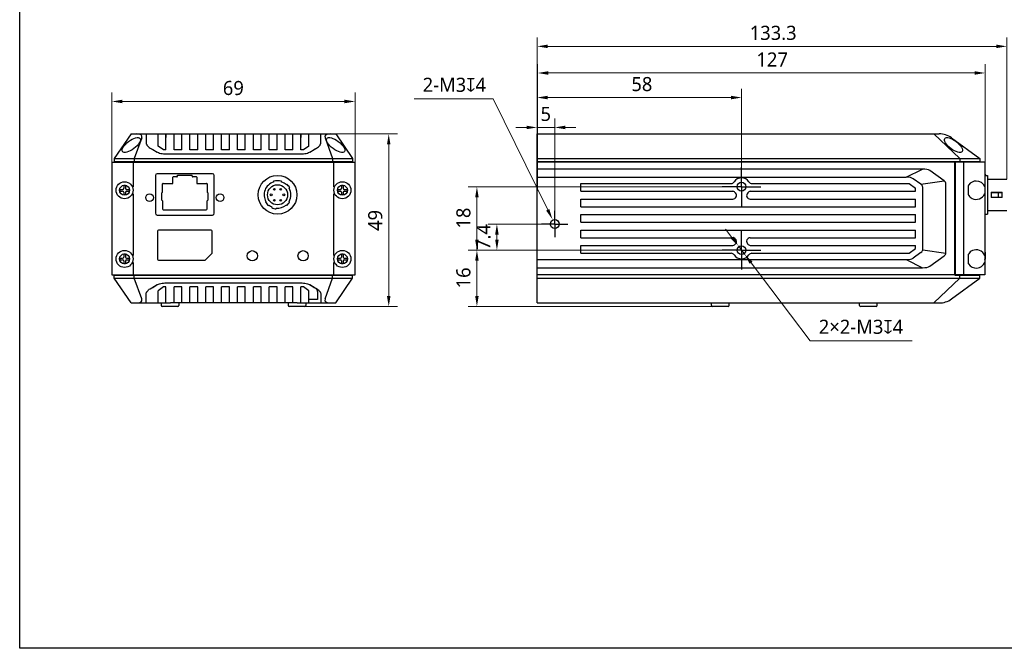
# Model space of a CAD drawing. Header units: millimetres. Extents: x 0 to 420, y 0 to 297.
# Tile 1 of 3: x 0 to 279, y 0 to 178. Entities that reach past the tile are written whole.
import ezdxf

# ---------------------------------------------------------------- set-up
doc = ezdxf.new("R2010")
doc.units = ezdxf.units.MM
doc.header["$LTSCALE"] = 23.1
doc.header["$PDMODE"] = 3
doc.header["$PDSIZE"] = 8
doc.linetypes.add('CENTER', pattern=[0.6, 0.375, -0.075, 0.075, -0.075])
doc.layers.get('0').update_dxf_attribs({"linetype": 'CONTINUOUS'})
doc.layers.get('Defpoints').update_dxf_attribs({"linetype": 'CONTINUOUS'})
for name, color, linetype in [('00_COMPONENTS', 7, 'CONTINUOUS'), ('03_ALL_AXES', 7, 'CONTINUOUS'), ('51__DRAFT_DIMS', 7, 'CONTINUOUS')]:
    doc.layers.add(name, color=color, linetype=linetype)
doc.styles.add('尺寸值样式', font='Roboto-Regular.ttf', dxfattribs={"height": 4})
doc.dimstyles.new('1直线标注', dxfattribs={"dimtxt": 4, "dimasz": 3, "dimexe": 2.5, "dimexo": 0, "dimgap": 0.5, "dimtad": 1, "dimdec": 1, "dimdsep": 46, "dimtxsty": '尺寸值样式', "dimcen": 0, "dimclrd": 8, "dimclre": 8, "dimclrt": 7, "dimadec": 0, "dimazin": 0, "dimtp": 0.001, "dimtm": 0.001, "dimtfac": 1, "dimtdec": 1, "dimtmove": 0, "dimatfit": 0, "dimldrblk": '_FILLED', "dimfxl": 1, "dimtolj": 1, "dimlwd": 15, "dimlwe": 15, "dimarcsym": 0})
doc.dimstyles.new('2大圆直径标注', dxfattribs={"dimtxt": 4, "dimasz": 3, "dimexe": 2.5, "dimexo": 0, "dimtad": 1, "dimtoh": 1, "dimdec": 3, "dimlfac": 1.25, "dimdsep": 46, "dimtxsty": '尺寸值样式', "dimcen": 0, "dimclrd": 8, "dimclre": 8, "dimclrt": 7, "dimadec": 0, "dimazin": 0, "dimtp": 0.001, "dimtm": 0.001, "dimtfac": 1, "dimtdec": 3, "dimtmove": 0, "dimatfit": 2, "dimldrblk": '_FILLED', "dimfxl": 1, "dimtolj": 1, "dimlwd": 15, "dimlwe": 15, "dimarcsym": 0})

# ---------------------------------------------------------------- blocks, each defined once
blk = doc.blocks.new('*D2')
at = {"layer": '51__DRAFT_DIMS', "color": 8, "lineweight": 15}
for p, q in [((146.8, 133.7), (146.8, 173.33)), ((280.1, 133.13), (280.1, 173.33)), ((149.8, 170.83), (277.1, 170.83))]:
    blk.add_line(p, q, dxfattribs=at)
at = {"layer": '51__DRAFT_DIMS', "color": 8}
for points in [[(149.8, 171.33), (149.8, 170.33), (146.8, 170.83)], [(277.1, 170.33), (277.1, 171.33), (280.1, 170.83)]]:
    blk.add_solid(points, dxfattribs=at)
at = {"layer": 'Defpoints', "color": 0}
for p in [(280.1, 170.83), (146.8, 133.7), (280.1, 133.13)]:
    blk.add_point(p, dxfattribs=at)
at = {"layer": '51__DRAFT_DIMS', "color": 7, "insert": (213.77, 176.67), "char_height": 4, "attachment_point": 2, "line_spacing_factor": 0.9, "style": '尺寸值样式'}
blk.add_mtext('\\A1;133.3', dxfattribs=at)
blk = doc.blocks.new('_FILLED')
at = {"color": 0, "linetype": 'ByBlock'}
blk.add_solid([(0, 0), (-1, 0.167), (-1, -0.167)], dxfattribs=at)
blk = doc.blocks.new('*D3')
at = {"layer": '51__DRAFT_DIMS', "color": 8, "lineweight": 15}
for p, q in [((88.2, 146), (107.2, 146)), ((104.7, 143), (104.7, 100)), ((78.65, 97), (107.2, 97))]:
    blk.add_line(p, q, dxfattribs=at)
at = {"layer": '51__DRAFT_DIMS', "color": 8}
for points in [[(105.2, 143), (104.2, 143), (104.7, 146)], [(104.2, 100), (105.2, 100), (104.7, 97)]]:
    blk.add_solid(points, dxfattribs=at)
at = {"layer": 'Defpoints', "color": 0}
for p in [(88.2, 146), (78.65, 97), (104.7, 97)]:
    blk.add_point(p, dxfattribs=at)
at = {"layer": '51__DRAFT_DIMS', "color": 7, "insert": (98.86, 121.43), "char_height": 4, "attachment_point": 2, "rotation": 90, "line_spacing_factor": 0.9, "style": '尺寸值样式'}
blk.add_mtext('\\A1;49', dxfattribs=at)
blk = doc.blocks.new('*D4')
at = {"layer": '51__DRAFT_DIMS', "color": 8, "lineweight": 15}
for p, q in [((26.15, 138), (26.15, 157.69)), ((95.15, 138), (95.15, 157.69)), ((29.15, 155.19), (92.15, 155.19))]:
    blk.add_line(p, q, dxfattribs=at)
at = {"layer": '51__DRAFT_DIMS', "color": 8}
for points in [[(29.15, 155.69), (29.15, 154.69), (26.15, 155.19)], [(92.15, 154.69), (92.15, 155.69), (95.15, 155.19)]]:
    blk.add_solid(points, dxfattribs=at)
at = {"layer": 'Defpoints', "color": 0}
for p in [(95.15, 155.19), (26.15, 138), (95.15, 138)]:
    blk.add_point(p, dxfattribs=at)
at = {"layer": '51__DRAFT_DIMS', "color": 7, "insert": (60.61, 161.02), "char_height": 4, "attachment_point": 2, "line_spacing_factor": 0.9, "style": '尺寸值样式'}
blk.add_mtext('\\A1;69', dxfattribs=at)
blk = doc.blocks.new('*D5')
at = {"layer": '51__DRAFT_DIMS', "color": 8, "lineweight": 15}
for p, q in [((200.56, 131), (127.22, 131)), ((129.72, 128), (129.72, 116)), ((198.9, 113), (127.22, 113))]:
    blk.add_line(p, q, dxfattribs=at)
at = {"layer": '51__DRAFT_DIMS', "color": 8}
for points in [[(130.22, 128), (129.22, 128), (129.72, 131)], [(129.22, 116), (130.22, 116), (129.72, 113)]]:
    blk.add_solid(points, dxfattribs=at)
at = {"layer": 'Defpoints', "color": 0}
for p in [(200.56, 131), (129.72, 113), (198.9, 113)]:
    blk.add_point(p, dxfattribs=at)
at = {"layer": '51__DRAFT_DIMS', "color": 7, "insert": (123.88, 122.1), "char_height": 4, "attachment_point": 2, "rotation": 90, "line_spacing_factor": 0.9, "style": '尺寸值样式'}
blk.add_mtext('\\A1;18', dxfattribs=at)
blk = doc.blocks.new('*D6')
at = {"layer": '51__DRAFT_DIMS', "color": 8, "lineweight": 15}
for p, q in [((149.7, 120.4), (132.89, 120.4)), ((135.39, 117.4), (135.39, 116)), ((200.77, 113), (132.89, 113))]:
    blk.add_line(p, q, dxfattribs=at)
at = {"layer": '51__DRAFT_DIMS', "color": 8}
for points in [[(135.89, 117.4), (134.89, 117.4), (135.39, 120.4)], [(134.89, 116), (135.89, 116), (135.39, 113)]]:
    blk.add_solid(points, dxfattribs=at)
at = {"layer": 'Defpoints', "color": 0}
for p in [(149.7, 120.4), (135.39, 113), (200.77, 113)]:
    blk.add_point(p, dxfattribs=at)
at = {"layer": '51__DRAFT_DIMS', "color": 7, "insert": (129.56, 116.72), "char_height": 4, "attachment_point": 2, "rotation": 90, "line_spacing_factor": 0.9, "style": '尺寸值样式'}
blk.add_mtext('\\A1;7.4', dxfattribs=at)
blk = doc.blocks.new('*D7')
at = {"layer": '51__DRAFT_DIMS', "color": 8, "lineweight": 15}
for p, q in [((201.65, 113), (127.22, 113)), ((129.72, 110), (129.72, 100)), ((196.6, 97), (127.22, 97))]:
    blk.add_line(p, q, dxfattribs=at)
at = {"layer": '51__DRAFT_DIMS', "color": 8}
for points in [[(130.22, 110), (129.22, 110), (129.72, 113)], [(129.22, 100), (130.22, 100), (129.72, 97)]]:
    blk.add_solid(points, dxfattribs=at)
at = {"layer": 'Defpoints', "color": 0}
for p in [(201.65, 113), (129.72, 97), (196.6, 97)]:
    blk.add_point(p, dxfattribs=at)
at = {"layer": '51__DRAFT_DIMS', "color": 7, "insert": (123.88, 105.12), "char_height": 4, "attachment_point": 2, "rotation": 90, "line_spacing_factor": 0.9, "style": '尺寸值样式'}
blk.add_mtext('\\A1;16', dxfattribs=at)
blk = doc.blocks.new('*D8')
at = {"layer": '51__DRAFT_DIMS', "color": 8, "lineweight": 15}
for p, q in [((146.8, 133.7), (146.8, 158.8)), ((204.8, 135.28), (204.8, 158.8)), ((149.8, 156.3), (201.8, 156.3))]:
    blk.add_line(p, q, dxfattribs=at)
at = {"layer": '51__DRAFT_DIMS', "color": 8}
for points in [[(149.8, 156.8), (149.8, 155.8), (146.8, 156.3)], [(201.8, 155.8), (201.8, 156.8), (204.8, 156.3)]]:
    blk.add_solid(points, dxfattribs=at)
at = {"layer": 'Defpoints', "color": 0}
for p in [(204.8, 156.3), (204.8, 135.28), (146.8, 133.7)]:
    blk.add_point(p, dxfattribs=at)
at = {"layer": '51__DRAFT_DIMS', "color": 7, "insert": (176.52, 162.13), "char_height": 4, "attachment_point": 2, "line_spacing_factor": 0.9, "style": '尺寸值样式'}
blk.add_mtext('\\A1;58', dxfattribs=at)
blk = doc.blocks.new('*D15')
at = {"layer": '51__DRAFT_DIMS', "color": 8, "lineweight": 15}
for p, q in [((202.09, 116.59), (200.28, 118.98)), ((203.9, 114.2), (205.7, 111.8)), ((207.51, 109.41), (224.24, 87.29)), ((253.21, 87.29), (224.24, 87.29))]:
    blk.add_line(p, q, dxfattribs=at)
at = {"layer": '51__DRAFT_DIMS', "color": 8}
for points in [[(201.69, 116.29), (202.49, 116.89), (203.9, 114.2)], [(207.91, 109.71), (207.11, 109.11), (205.7, 111.8)]]:
    blk.add_solid(points, dxfattribs=at)
at = {"layer": 'Defpoints', "color": 0}
for p in [(203.9, 114.2), (205.7, 111.8)]:
    blk.add_point(p, dxfattribs=at)
at = {"layer": '51__DRAFT_DIMS', "color": 7, "insert": (226.72, 93.25), "char_height": 4, "attachment_point": 1, "line_spacing_factor": 0.9, "style": '尺寸值样式'}
blk.add_mtext('\\A1;2×2-M3{\\fGDT|b1|i0|c0|p2;\\C256;x}4', dxfattribs=at)
blk = doc.blocks.new('*D16')
at = {"layer": '51__DRAFT_DIMS', "color": 8, "lineweight": 15}
for p, q in [((146.8, 133.7), (146.8, 150.32)), ((151.8, 123.32), (151.8, 150.32)), ((143.8, 147.82), (140.8, 147.82)), ((151.8, 147.82), (146.8, 147.82)), ((154.8, 147.82), (157.8, 147.82))]:
    blk.add_line(p, q, dxfattribs=at)
at = {"layer": '51__DRAFT_DIMS', "color": 8}
for points in [[(143.8, 147.32), (143.8, 148.32), (146.8, 147.82)], [(154.8, 148.32), (154.8, 147.32), (151.8, 147.82)]]:
    blk.add_solid(points, dxfattribs=at)
at = {"layer": 'Defpoints', "color": 0}
for p in [(146.8, 147.82), (146.8, 133.7), (151.8, 123.32)]:
    blk.add_point(p, dxfattribs=at)
at = {"layer": '51__DRAFT_DIMS', "color": 7, "insert": (149.26, 153.66), "char_height": 4, "attachment_point": 2, "line_spacing_factor": 0.9, "style": '尺寸值样式'}
blk.add_mtext('\\A1;5', dxfattribs=at)
blk = doc.blocks.new('*D23')
at = {"layer": '51__DRAFT_DIMS', "color": 8, "lineweight": 15}
for p in [(111.96, 155.97), (149.81, 124.44)]:
    blk.add_line(p, (134.31, 155.97), dxfattribs=at)
at = {"layer": '51__DRAFT_DIMS', "color": 8}
blk.add_solid([(149.37, 124.22), (150.26, 124.66), (151.14, 121.75)], dxfattribs=at)
at = {"layer": 'Defpoints', "color": 0}
for p in [(151.14, 121.75), (152.46, 119.06)]:
    blk.add_point(p, dxfattribs=at)
at = {"layer": '51__DRAFT_DIMS', "color": 7, "insert": (132.29, 161.93), "char_height": 4, "attachment_point": 3, "line_spacing_factor": 0.9, "style": '尺寸值样式'}
blk.add_mtext('\\A1;2-M3{\\fGDT|b1|i0|c0|p2;\\C256;x}4', dxfattribs=at)
blk = doc.blocks.new('*D27')
at = {"layer": '51__DRAFT_DIMS', "color": 8, "lineweight": 15}
for p, q in [((146.94, 129.8), (146.94, 165.77)), ((273.92, 133.64), (273.92, 165.77)), ((149.94, 163.27), (270.92, 163.27))]:
    blk.add_line(p, q, dxfattribs=at)
at = {"layer": '51__DRAFT_DIMS', "color": 8}
for points in [[(149.94, 163.77), (149.94, 162.77), (146.94, 163.27)], [(270.92, 162.77), (270.92, 163.77), (273.92, 163.27)]]:
    blk.add_solid(points, dxfattribs=at)
at = {"layer": 'Defpoints', "color": 0}
for p in [(273.92, 163.27), (273.92, 133.64), (146.94, 129.8)]:
    blk.add_point(p, dxfattribs=at)
at = {"layer": '51__DRAFT_DIMS', "color": 7, "insert": (213.49, 169.11), "char_height": 4, "attachment_point": 2, "line_spacing_factor": 0.9, "style": '尺寸值样式'}
blk.add_mtext('\\A1;127', dxfattribs=at)

msp = doc.modelspace()

# ---------------------------------------------------------------- linework, layer by layer
at = {"color": 7}
for p, q in [((0, 0), (0, 297)), ((420, 0), (0, 0))]:
    msp.add_line(p, q, dxfattribs=at)
at = {"layer": '00_COMPONENTS'}
for p, q in [((31.65273, 146.00118), (26.84023, 139.00118)), ((31.65273, 146.00118), (89.65273, 146.00118)), ((35.85273, 146.00118), (35.85273, 143.62236)), ((39.30273, 142.51013), (39.30273, 146.00118)), ((41.50273, 141.41922), (41.50273, 146.00118)), ((41.50958, 146.00118), (41.50958, 145.00118)), ((43.80273, 141.41922), (43.80273, 146.00118)), ((46.00273, 141.41922), (46.00273, 146.00118)), ((48.30273, 141.41922), (48.30273, 146.00118)), ((50.50273, 141.41922), (50.50273, 146.00118)), ((52.80273, 141.41922), (52.80273, 146.00118)), ((55.00273, 141.41922), (55.00273, 146.00118)), ((57.30273, 141.41922), (57.30273, 146.00118)), ((59.50273, 141.41922), (59.50273, 146.00118)), ((61.80273, 141.41922), (61.80273, 146.00118)), ((64.00273, 141.41922), (64.00273, 146.00118)), ((66.30273, 141.41922), (66.30273, 146.00118)), ((68.50273, 141.41922), (68.50273, 146.00118)), ((70.80273, 141.41922), (70.80273, 146.00118)), ((73.00273, 141.41922), (73.00273, 146.00118)), ((75.30273, 141.41922), (75.30273, 146.00118)), ((77.50273, 141.41922), (77.50273, 146.00118)), ((79.79588, 146.00118), (79.79588, 145.00118)), ((79.80273, 141.41922), (79.80273, 146.00118)), ((82.00273, 142.51013), (82.00273, 146.00118)), ((85.45273, 143.62236), (85.45273, 146.00118)), ((89.65273, 146.00118), (94.46523, 139.00118)), ((146.80002, 98.00118), (146.80002, 146.00118)), ((146.80002, 146.00118), (260.84892, 146.00118)), ((259.40002, 146.00118), (266.75002, 139.00118)), ((34.63673, 144.85359), (32.51523, 139.00118)), ((40.80273, 141.41922), (39.30273, 142.51013)), ((82.00273, 142.51013), (80.50273, 141.41922)), ((86.66873, 144.85359), (88.79023, 139.00118)), ((264.37795, 144.85359), (272.42502, 139.00118)), ((29.22773, 140.88324), (29.22773, 141.03118)), ((37.0243, 141.95875), (37.73141, 141.56592)), ((37.0243, 141.95875), (38.68116, 140.98424)), ((37.73141, 141.56592), (39.03256, 140.80062)), ((38.68116, 140.98424), (38.84317, 140.89424)), ((41.50273, 141.41922), (40.80273, 141.41922)), ((41.50958, 140.29515), (79.79588, 140.29515)), ((46.00273, 141.41922), (43.80273, 141.41922)), ((50.50273, 141.41922), (48.30273, 141.41922)), ((55.00273, 141.41922), (52.80273, 141.41922)), ((59.50273, 141.41922), (57.30273, 141.41922)), ((64.00273, 141.41922), (61.80273, 141.41922)), ((68.50273, 141.41922), (66.30273, 141.41922)), ((73.00273, 141.41922), (70.80273, 141.41922)), ((77.50273, 141.41922), (75.30273, 141.41922)), ((80.50273, 141.41922), (79.80273, 141.41922)), ((82.2729, 140.80062), (83.57405, 141.56592)), ((82.6243, 140.98424), (82.46229, 140.89424)), ((82.6243, 140.98424), (84.28116, 141.95875)), ((84.28116, 141.95875), (83.57405, 141.56592)), ((267.35502, 140.88328), (267.35502, 141.03118)), ((26.15273, 138.00118), (26.15273, 106.00118)), ((26.15273, 138.00118), (95.15273, 138.00118)), ((26.84023, 139.00118), (26.84023, 138.10118)), ((26.84023, 139.00118), (94.46523, 139.00118)), ((94.46523, 138.10118), (26.84023, 138.10118)), ((27.84023, 138.10118), (27.84023, 138.00118)), ((28.45273, 138.00118), (28.45273, 138.10118)), ((28.95273, 138.10118), (28.95273, 138.00118)), ((29.09918, 138.10118), (29.09918, 138.00118)), ((32.15273, 138.00118), (32.15273, 131.00118)), ((32.51523, 139.00118), (32.51523, 138.10118)), ((32.63655, 138.00118), (32.63655, 138.10118)), ((33.34366, 138.00118), (33.34366, 138.10118)), ((87.9618, 138.00118), (87.9618, 138.10118)), ((88.66891, 138.00118), (88.66891, 138.10118)), ((88.79023, 139.00118), (88.79023, 138.10118)), ((89.15273, 131.00118), (89.15273, 138.00118)), ((92.20628, 138.00118), (92.20628, 138.10118)), ((92.35273, 138.00118), (92.35273, 138.10118)), ((92.85273, 138.00118), (92.85273, 138.10118)), ((93.46523, 138.10118), (93.46523, 138.00118)), ((94.46523, 139.00118), (94.46523, 138.10118)), ((95.15273, 106.00118), (95.15273, 138.00118)), ((146.80002, 139.00118), (272.42502, 139.00118)), ((272.42502, 138.10118), (146.80002, 138.10118)), ((265.30002, 138.00118), (146.80002, 138.00118)), ((148.80002, 138.00118), (148.80002, 138.10118)), ((149.30002, 138.00118), (149.30002, 138.10118)), ((264.98002, 138.10118), (264.98002, 138.00118)), ((265.30002, 105.90118), (265.30002, 138.00118)), ((265.40002, 137.00118), (265.30002, 137.00118)), ((273.80002, 138.00118), (265.40002, 138.00118)), ((265.40002, 138.00118), (265.40002, 106.00118)), ((265.48002, 138.00118), (265.48002, 138.10118)), ((266.75002, 139.00118), (266.75002, 138.10118)), ((267.2412, 138.10118), (267.2412, 138.00118)), ((267.59476, 138.10118), (267.59476, 138.00118)), ((267.80002, 138.00118), (267.80002, 106.00118)), ((271.13213, 138.00118), (271.13213, 138.10118)), ((271.42502, 138.00118), (271.42502, 138.10118)), ((272.42502, 139.00118), (272.42502, 138.10118)), ((273.80002, 138.00118), (273.80002, 106.00118)), ((38.51273, 134.20118), (38.51273, 123.45118)), ((54.69273, 134.70118), (39.01273, 134.70118)), ((44.75273, 133.97618), (44.75273, 134.25118)), ((44.75273, 134.25118), (48.95273, 134.25118)), ((48.95273, 133.97618), (48.95273, 134.25118)), ((55.19273, 123.45118), (55.19273, 134.20118)), ((256.16525, 136.00118), (146.80002, 136.00118)), ((251.47727, 133.70118), (256.16525, 136.00118)), ((262.28882, 132.62744), (258.19274, 135.56218)), ((265.30002, 136.50118), (265.40002, 136.50118)), ((265.40002, 136.00118), (265.30002, 136.00118)), ((265.40002, 135.50118), (265.30002, 135.50118)), ((274.08373, 134.20118), (274.60002, 134.20118)), ((274.60002, 134.20111), (274.60002, 123.20124)), ((29.50273, 131.35118), (29.50273, 130.55118)), ((30.00273, 131.35118), (29.50273, 131.35118)), ((30.00273, 131.35118), (30.00273, 130.55118)), ((40.55273, 129.42618), (40.55273, 131.78118)), ((40.70273, 131.93118), (43.25273, 131.93118)), ((43.25273, 131.93118), (43.40273, 131.93118)), ((43.40273, 132.08118), (43.40273, 133.68153)), ((43.40273, 131.93118), (43.40273, 132.08118)), ((44.55273, 133.77618), (43.57273, 133.77618)), ((50.13273, 133.77618), (49.15273, 133.77618)), ((50.30273, 133.65118), (50.30273, 132.08118)), ((50.31813, 133.65118), (50.30273, 133.65118)), ((50.30273, 132.08118), (50.30273, 131.93118)), ((50.30273, 131.93118), (50.45273, 131.93118)), ((50.45273, 131.93118), (53.00273, 131.93118)), ((53.15273, 131.78118), (53.15273, 129.42618)), ((72.00273, 132.5323), (72.00273, 132.32299)), ((74.30273, 132.32299), (74.30273, 132.5323)), ((75.60298, 131.6057), (75.75837, 131.73608)), ((91.80273, 131.35118), (91.30273, 131.35118)), ((91.30273, 131.35118), (91.30273, 130.55118)), ((91.80273, 131.35118), (91.80273, 130.55118)), ((146.80002, 133.70118), (251.47727, 133.70118)), ((159.20002, 129.70118), (159.20002, 131.90118)), ((159.20002, 131.90118), (201.86064, 131.90118)), ((207.73941, 131.90118), (252.31378, 131.90118)), ((252.31378, 131.90118), (254.20002, 130.54973)), ((255.68882, 131.69736), (253.50477, 133.26218)), ((255.68882, 131.69736), (262.28882, 132.62744)), ((262.80002, 112.18466), (262.80002, 131.81769)), ((269.18002, 128.64781), (269.18002, 131.35454)), ((274.60002, 133.12618), (280.10002, 133.12618)), ((28.40273, 130.25118), (28.40273, 129.75118)), ((28.40273, 130.25118), (29.20273, 130.25118)), ((28.40273, 129.75118), (29.20273, 129.75118)), ((29.50273, 129.45118), (29.50273, 128.65118)), ((30.00273, 128.65118), (29.50273, 128.65118)), ((30.00273, 129.45118), (30.00273, 128.65118)), ((30.30273, 130.25118), (31.10273, 130.25118)), ((30.30273, 129.75118), (31.10273, 129.75118)), ((31.10273, 130.25118), (31.10273, 129.75118)), ((32.15273, 129.00118), (32.15273, 111.50118)), ((40.35273, 127.22618), (40.35273, 129.22618)), ((53.35273, 129.22618), (53.35273, 127.22618)), ((76.59399, 130.74022), (76.43861, 130.60984)), ((89.15273, 111.50118), (89.15273, 129.00118)), ((90.20273, 130.25118), (91.00273, 130.25118)), ((90.20273, 130.25118), (90.20273, 129.75118)), ((90.20273, 129.75118), (91.00273, 129.75118)), ((91.30273, 129.45118), (91.30273, 128.65118)), ((91.80273, 128.65118), (91.30273, 128.65118)), ((91.80273, 129.45118), (91.80273, 128.65118)), ((92.10273, 130.25118), (92.90273, 130.25118)), ((92.10273, 129.75118), (92.90273, 129.75118)), ((92.90273, 130.25118), (92.90273, 129.75118)), ((159.20002, 129.70118), (202.16184, 129.70118)), ((207.4382, 129.70118), (254.20002, 129.70118)), ((254.20002, 129.70118), (254.20002, 130.54973)), ((256.20002, 113.11474), (256.20002, 130.88761)), ((275.60002, 129.45118), (278.70002, 129.45118)), ((275.60002, 129.45118), (275.60002, 127.95118)), ((275.60002, 129.35118), (278.70002, 129.35118)), ((278.70002, 127.95118), (278.70002, 129.45118)), ((40.55273, 127.02618), (40.55273, 124.67618)), ((53.15273, 124.67618), (53.15273, 127.02618)), ((69.71147, 126.66213), (69.86685, 126.79251)), ((70.70247, 125.79665), (70.54709, 125.66627)), ((75.75837, 125.66627), (75.60298, 125.79665)), ((76.43861, 126.79251), (76.59399, 126.66213)), ((159.20002, 125.30118), (159.20002, 127.50118)), ((159.20002, 127.50118), (202.35053, 127.50118)), ((207.24951, 127.50118), (254.20002, 127.50118)), ((254.20002, 125.30118), (254.20002, 127.50118)), ((275.60002, 128.05118), (278.70002, 128.05118)), ((278.70002, 127.95118), (275.60002, 127.95118)), ((39.01273, 122.95118), (54.69273, 122.95118)), ((40.75273, 124.47618), (52.95273, 124.47618)), ((71.50336, 125.05706), (71.55586, 125.25299)), ((72.81156, 124.91652), (72.75907, 124.72059)), ((159.20002, 125.30118), (254.20002, 125.30118)), ((159.20002, 120.90118), (159.20002, 123.10118)), ((159.20002, 123.10118), (254.20002, 123.10118)), ((254.20002, 120.90118), (254.20002, 123.10118)), ((273.80002, 123.20118), (274.60002, 123.20118)), ((274.60002, 124.27618), (280.10002, 124.27618)), ((159.20002, 120.90118), (254.20002, 120.90118)), ((39.10273, 118.35118), (39.10273, 110.45118)), ((54.30273, 118.65118), (39.40273, 118.65118)), ((54.60273, 112.27544), (54.60273, 118.35118)), ((159.20002, 116.50118), (159.20002, 118.70118)), ((159.20002, 118.70118), (254.20002, 118.70118)), ((254.20002, 116.50118), (254.20002, 118.70118)), ((159.20002, 116.50118), (202.35053, 116.50118)), ((207.24951, 116.50118), (254.20002, 116.50118)), ((29.50273, 111.85118), (29.50273, 111.05118)), ((30.00273, 111.85118), (29.50273, 111.85118)), ((30.00273, 111.85118), (30.00273, 111.05118)), ((52.6906, 110.23904), (54.51486, 112.06331)), ((91.80273, 111.85118), (91.30273, 111.85118)), ((91.30273, 111.85118), (91.30273, 111.05118)), ((91.80273, 111.85118), (91.80273, 111.05118)), ((159.20002, 112.10118), (159.20002, 114.30118)), ((159.20002, 114.30118), (202.16184, 114.30118)), ((159.20002, 112.10118), (201.86064, 112.10118)), ((207.4382, 114.30118), (254.20002, 114.30118)), ((207.73941, 112.10118), (252.31378, 112.10118)), ((252.31378, 112.10118), (254.20002, 113.45263)), ((255.68882, 112.30499), (253.50477, 110.74017)), ((254.20002, 113.45263), (254.20002, 114.30118)), ((256.20002, 113.11474), (262.80002, 112.18466)), ((269.18002, 109.14781), (269.18002, 111.85454)), ((273.87502, 112.40116), (273.87502, 110.40119)), ((28.40273, 110.75118), (28.40273, 110.25118)), ((28.40273, 110.75118), (29.20273, 110.75118)), ((28.40273, 110.25118), (29.20273, 110.25118)), ((29.50273, 109.95118), (29.50273, 109.15118)), ((30.00273, 109.15118), (29.50273, 109.15118)), ((30.00273, 109.95118), (30.00273, 109.15118)), ((30.30273, 110.75118), (31.10273, 110.75118)), ((30.30273, 110.25118), (31.10273, 110.25118)), ((31.10273, 110.75118), (31.10273, 110.25118)), ((32.15273, 109.50118), (32.15273, 106.00118)), ((39.40273, 110.15118), (52.47847, 110.15118)), ((89.15273, 106.00118), (89.15273, 109.50118)), ((90.20273, 110.75118), (91.00273, 110.75118)), ((90.20273, 110.75118), (90.20273, 110.25118)), ((90.20273, 110.25118), (91.00273, 110.25118)), ((91.30273, 109.95118), (91.30273, 109.15118)), ((91.80273, 109.15118), (91.30273, 109.15118)), ((91.80273, 109.95118), (91.80273, 109.15118)), ((92.10273, 110.75118), (92.90273, 110.75118)), ((92.10273, 110.25118), (92.90273, 110.25118)), ((92.90273, 110.75118), (92.90273, 110.25118)), ((146.80002, 110.30118), (251.47727, 110.30118)), ((251.47727, 110.30118), (256.16525, 108.00118)), ((258.19274, 108.44017), (262.28882, 111.37491)), ((146.80002, 108.00118), (256.16525, 108.00118)), ((265.40002, 108.50118), (265.30002, 108.50118)), ((265.40002, 108.00118), (265.30002, 108.00118)), ((265.30002, 107.50118), (265.40002, 107.50118)), ((265.30002, 106.40118), (265.40002, 106.40118)), ((26.15273, 106.00118), (95.15273, 106.00118)), ((26.84023, 105.00118), (26.84023, 106.00118)), ((26.84023, 105.90118), (94.46523, 105.90118)), ((31.65273, 98.00118), (26.84023, 105.00118)), ((26.84023, 105.00118), (94.46523, 105.00118)), ((32.51523, 105.00118), (32.51523, 105.90118)), ((34.63673, 99.14876), (32.51523, 105.00118)), ((32.63655, 106.00118), (32.63655, 105.90118)), ((33.34366, 106.00118), (33.34366, 105.90118)), ((41.50958, 103.7072), (79.79588, 103.7072)), ((86.66873, 99.14876), (88.79023, 105.00118)), ((87.9618, 106.00118), (87.9618, 105.90118)), ((88.66891, 106.00118), (88.66891, 105.90118)), ((88.79023, 105.00118), (88.79023, 105.90118)), ((89.65273, 98.00118), (94.46523, 105.00118)), ((94.46523, 105.00118), (94.46523, 106.00118)), ((265.30002, 106.00118), (146.80002, 106.00118)), ((146.80002, 105.00118), (272.42502, 105.00118)), ((259.40002, 98.00118), (266.75002, 105.00118)), ((264.37795, 99.14876), (272.42502, 105.00118)), ((265.30002, 105.90118), (272.42502, 105.90118)), ((273.80002, 106.00118), (265.40002, 106.00118)), ((266.75002, 105.00118), (266.75002, 105.90118)), ((271.13213, 106.00118), (271.13213, 105.90118)), ((271.42502, 106.00118), (271.42502, 105.90118)), ((272.42502, 105.00118), (272.42502, 105.90118)), ((37.0243, 102.0436), (38.68116, 103.01811)), ((37.0243, 102.0436), (37.73141, 102.43643)), ((37.73141, 102.43643), (39.03256, 103.20173)), ((38.68116, 103.01811), (38.84317, 103.10812)), ((40.80273, 102.58313), (39.30273, 101.49222)), ((39.30273, 98.00118), (39.30273, 101.49222)), ((41.50273, 102.58313), (40.80273, 102.58313)), ((41.50273, 98.00118), (41.50273, 102.58313)), ((43.80273, 98.00118), (43.80273, 102.58313)), ((46.00273, 102.58313), (43.80273, 102.58313)), ((46.00273, 98.00118), (46.00273, 102.58313)), ((48.30273, 98.00118), (48.30273, 102.58313)), ((50.50273, 102.58313), (48.30273, 102.58313)), ((50.50273, 98.00118), (50.50273, 102.58313)), ((52.80273, 98.00118), (52.80273, 102.58313)), ((55.00273, 102.58313), (52.80273, 102.58313)), ((55.00273, 98.00118), (55.00273, 102.58313)), ((59.50273, 102.58313), (57.30273, 102.58313)), ((57.30273, 98.00118), (57.30273, 102.58313)), ((59.50273, 98.00118), (59.50273, 102.58313)), ((64.00273, 102.58313), (61.80273, 102.58313)), ((61.80273, 98.00118), (61.80273, 102.58313)), ((64.00273, 98.00118), (64.00273, 102.58313)), ((68.50273, 102.58313), (66.30273, 102.58313)), ((66.30273, 98.00118), (66.30273, 102.58313)), ((68.50273, 98.00118), (68.50273, 102.58313)), ((73.00273, 102.58313), (70.80273, 102.58313)), ((70.80273, 98.00118), (70.80273, 102.58313)), ((73.00273, 98.00118), (73.00273, 102.58313)), ((77.50273, 102.58313), (75.30273, 102.58313)), ((75.30273, 98.00118), (75.30273, 102.58313)), ((77.50273, 98.00118), (77.50273, 102.58313)), ((80.50273, 102.58313), (79.80273, 102.58313)), ((79.80273, 98.00118), (79.80273, 102.58313)), ((82.00273, 101.49222), (80.50273, 102.58313)), ((82.00273, 98.00118), (82.00273, 101.49222)), ((82.2729, 103.20173), (83.57405, 102.43643)), ((82.6243, 103.01811), (82.46229, 103.10812)), ((82.6243, 103.01811), (84.28116, 102.0436)), ((84.28116, 102.0436), (83.57405, 102.43643)), ((84.45273, 101.18873), (84.45273, 99.00118)), ((31.65273, 98.00118), (42.75987, 98.00118)), ((35.85273, 98.00118), (35.85273, 100.38)), ((40.15273, 98.00118), (40.15273, 97.30118)), ((78.75987, 98.00118), (42.75987, 98.00118)), ((45.15273, 98.00118), (45.15273, 97.30118)), ((76.15273, 98.00118), (76.15273, 97.30118)), ((78.75987, 98.00118), (89.65273, 98.00118)), ((81.15273, 98.00118), (81.15273, 97.30118)), ((84.45273, 99.00118), (82.00273, 99.00118)), ((85.45273, 100.38), (85.45273, 98.00118)), ((146.80002, 98.00118), (260.84892, 98.00118)), ((196.30002, 97.30118), (196.30002, 98.00118)), ((201.30002, 97.30118), (201.30002, 98.00118)), ((238.30002, 97.30118), (238.30002, 98.00118)), ((243.30002, 97.30118), (243.30002, 98.00118)), ((44.85273, 97.00118), (40.45273, 97.00118)), ((80.85273, 97.00118), (76.45273, 97.00118)), ((201.00002, 97.00118), (196.60002, 97.00118)), ((243.00002, 97.00118), (238.60002, 97.00118))]:
    msp.add_line(p, q, dxfattribs=at)
for centre, radius in [((73.15273, 128.70118), 5.5), ((29.75273, 130.00118), 2.425), ((29.75273, 130.00118), 1.425), ((73.15273, 128.70118), 2.85), ((91.55273, 130.00118), 2.425), ((91.55273, 130.00118), 1.425), ((204.80002, 131.00118), 1.25), ((36.85273, 127.91118), 1.1), ((56.85273, 127.91118), 1.1), ((71.35273, 128.70102), 0.25), ((72.25259, 130.25994), 0.25), ((74.05259, 130.2601), 0.25), ((74.95273, 128.70134), 0.25), ((72.25287, 127.14225), 0.25), ((74.05287, 127.14241), 0.25), ((151.80002, 120.40118), 1.25), ((29.75273, 110.50118), 2.425), ((29.75273, 110.50118), 1.425), ((66.00273, 111.40118), 1.45), ((80.40273, 111.40118), 1.45), ((91.55273, 110.50118), 2.425), ((91.55273, 110.50118), 1.425), ((204.80002, 113.00118), 1.25)]:
    msp.add_circle(centre, radius, dxfattribs=at)
for centre, radius, start, end in [((260.84892, 140.00118), 6, 53.9726266, 90), ((40.61781, 144.27724), 3.82027, 239.5397369, 240.9740432), ((80.67418, 144.30082), 3.84742, 299.0310182, 300.4552016), ((39.01273, 134.20118), 0.5, 90, 180), ((54.69273, 134.20118), 0.5, 0, 90), ((273.40029, 134.05141), 0.69965, 12.3599323, 55.1501983), ((40.70273, 131.78118), 0.15, 90, 180), ((43.25273, 132.08118), 0.15, 270, 0), ((43.57273, 133.57618), 0.2, 90, 148.2116694), ((44.55273, 133.97618), 0.2, 270, 0), ((49.15273, 133.97618), 0.2, 180, 270), ((50.13273, 133.57618), 0.2, 22.0243128, 90), ((50.45273, 132.08118), 0.15, 180, 270), ((53.00273, 131.78118), 0.15, 0, 90), ((73.15273, 128.70118), 3.8, 107.6157306, 210.1509731), ((73.15273, 128.70118), 4, 73.2916563, 106.7083437), ((73.15273, 128.70118), 3.8, 49.8490269, 72.3842694), ((73.15273, 128.70118), 4, 30.6479649, 49.3520351), ((201.86064, 132.90118), 1, 270, 327.1216504), ((204.80002, 131.00118), 2.5, 32.8783496, 147.1216504), ((207.73941, 132.90118), 1, 212.8783496, 270), ((29.20273, 130.55118), 0.3, 270, 0), ((29.20273, 129.45118), 0.3, 0, 90), ((30.30273, 130.55118), 0.3, 180, 270), ((30.30273, 129.45118), 0.3, 90, 180), ((40.55273, 129.22618), 0.2, 90, 180), ((53.15273, 129.22618), 0.2, 0, 90), ((73.15273, 128.70118), 3.8, 329.8490269, 30.1509731), ((91.00273, 130.55118), 0.3, 270, 0), ((91.00273, 129.45118), 0.3, 0, 90), ((92.10273, 130.55118), 0.3, 180, 270), ((92.10273, 129.45118), 0.3, 90, 180), ((202.16184, 128.70118), 1, 41.0823331, 90), ((202.35053, 128.50118), 1, 270, 45.5846914), ((204.80002, 131.00118), 2.5, 221.0823331, 225.5846914), ((207.24951, 128.50118), 1, 134.4153086, 270), ((204.80002, 131.00118), 2.5, 314.4153086, 318.9176669), ((207.4382, 128.70118), 1, 90, 138.9176669), ((40.55273, 127.22618), 0.2, 180, 270), ((53.15273, 127.22618), 0.2, 270, 0), ((73.15273, 128.70118), 4, 210.6479649, 229.3520351), ((73.15273, 128.70118), 3.8, 229.8490269, 245.1509731), ((73.15273, 128.70118), 3.8, 264.8490269, 310.1509731), ((73.15273, 128.70118), 4, 310.6479649, 329.3520351), ((39.01273, 123.45118), 0.5, 180, 270), ((40.75273, 124.67618), 0.2, 180, 270), ((52.95273, 124.67618), 0.2, 270, 0), ((54.69273, 123.45118), 0.5, 270, 0), ((55.65273, 122.31118), 1, 125.5742004, 134.6448472), ((73.15273, 128.70118), 4, 245.6479649, 264.3520351), ((39.40273, 118.35118), 0.3, 90, 180), ((54.30273, 118.35118), 0.3, 0, 90), ((202.16184, 115.30118), 1, 270, 318.9176669), ((202.35053, 115.50118), 1, 314.4153086, 90), ((204.80002, 113.00118), 2.5, 134.4153086, 138.9176669), ((207.24951, 115.50118), 1, 90, 225.5846914), ((204.80002, 113.00118), 2.5, 41.0823331, 45.5846914), ((207.4382, 115.30118), 1, 221.0823331, 270), ((54.30273, 112.27544), 0.3, 315, 0), ((201.86064, 111.10118), 1, 32.8783496, 90), ((207.73941, 111.10118), 1, 90, 147.1216504), ((273.67502, 112.40118), 0.2, 0, 51.3143875), ((29.20273, 111.05118), 0.3, 270, 0), ((29.20273, 109.95118), 0.3, 0, 90), ((30.30273, 111.05118), 0.3, 180, 270), ((30.30273, 109.95118), 0.3, 90, 180), ((39.40273, 110.45118), 0.3, 180, 270), ((52.47847, 110.45118), 0.3, 270, 315), ((91.00273, 111.05118), 0.3, 270, 0), ((91.00273, 109.95118), 0.3, 0, 90), ((92.10273, 111.05118), 0.3, 180, 270), ((92.10273, 109.95118), 0.3, 90, 180), ((204.80002, 113.00118), 2.5, 212.8783496, 327.1216504), ((273.67502, 110.40118), 0.2, 308.5714286, 0), ((28.45273, 106.40118), 0.5, 270, 306.8603751), ((92.85273, 106.40118), 0.5, 233.1396528, 270), ((40.61781, 99.72512), 3.82027, 119.0259568, 120.4602631), ((80.67418, 99.70154), 3.84742, 59.5447984, 60.9689818), ((260.84892, 104.00118), 6, 270, 306.0273734), ((40.45273, 97.30118), 0.3, 180, 270), ((44.85273, 97.30118), 0.3, 270, 0), ((76.45273, 97.30118), 0.3, 180, 270), ((80.85273, 97.30118), 0.3, 270, 0), ((196.60002, 97.30118), 0.3, 180, 270), ((201.00002, 97.30118), 0.3, 270, 0), ((238.60002, 97.30118), 0.3, 180, 270), ((243.00002, 97.30118), 0.3, 270, 0)]:
    msp.add_arc(centre, radius, start, end, dxfattribs=at)
for centre, major_axis, ratio, start_param, end_param in [((22.67663, 140.00118), (11.97468, 5.45939), 0.20785477, -0.20103772, 0.427758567), ((98.62883, 140.00118), (11.97468, -5.45939), 0.20785477, 2.713834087, 3.342630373), ((234.66925, 123.46124), (23.86582, 11.70898), 0.188087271, 0.100704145, 0.366087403), ((229.98127, 121.16124), (23.86582, 11.70898), 0.188087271, 0.100704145, 0.366087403), ((222.82339, 126.28969), (33.36935, 4.70245), 0.148372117, -0.020905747, 0.154340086), ((229.42339, 127.21977), (33.36935, 4.70245), 0.148372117, -0.020905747, 0.154340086), ((271.40002, 130.00118), (2.6, 0), 1, 2.578890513, 2.594126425), ((271.40002, 130.00118), (0, 2.6), 1, 7.24328686, 7.291279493), ((271.40002, 130.00118), (2.6, 0), 1, 7.853981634, 8.814083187), ((271.40002, 130.00118), (0, 2.6), 1, -1.176005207, 0), ((271.40002, 130.00118), (2.6, 0), 1, 3.689058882, 3.752286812), ((271.40002, 130.00118), (0, 2.6), 1, -4.101694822, -3.605666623), ((271.40002, 130.00118), (2.6, 0), 1, 4.24831501, 5.888394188), ((222.82339, 117.71267), (33.36935, -4.70245), 0.148372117, -0.154340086, 0.020905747), ((229.42339, 116.78258), (33.36935, -4.70245), 0.148372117, -0.154340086, 0.020905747), ((271.40002, 110.50118), (0, 2.6), 1, 7.26455663, 7.306515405), ((271.40002, 110.50118), (2.6, 0), 1, 8.292173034, 8.835352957), ((271.40002, 110.50118), (0, 2.6), 1, -1.176005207, 0.4381914), ((229.98127, 122.84111), (23.86582, -11.70898), 0.188087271, -0.366087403, -0.100704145), ((271.40002, 110.50118), (2.6, 0), 1, 3.689058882, 5.888394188), ((234.66925, 120.54111), (23.86582, -11.70898), 0.188087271, -0.366087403, -0.100704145), ((266.94831, 106.40118), (0.5, 0), 1, -1.570796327, -0.927556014), ((22.67663, 104.00118), (11.97468, -5.45939), 0.20785477, -0.427758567, 0.20103772), ((98.62883, 104.00118), (11.97468, 5.45939), 0.20785477, 2.940554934, 3.56935122)]:
    msp.add_ellipse(centre, major_axis=major_axis, ratio=ratio, start_param=start_param, end_param=end_param, dxfattribs=at)
for centre, major_axis in [((31.65273, 142.81844), (2.48953, 1.86438)), ((89.65273, 142.81844), (2.48953, -1.86438)), ((264.93002, 142.81844), (2.48953, -1.86438))]:
    msp.add_ellipse(centre, major_axis=major_axis, ratio=0.402189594, dxfattribs=at)
for points, knots in [([(35.85273, 143.62236), (35.85273, 143.54522), (35.86587, 143.38927), (35.92451, 143.15885), (36.02134, 142.93335), (36.15514, 142.71507), (36.32444, 142.50596), (36.60234, 142.23493), (36.84846, 142.06218), (37.0243, 141.95875)], [0, 0, 0, 0, 0.108774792, 0.219488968, 0.333913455, 0.45351949, 0.579412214, 0.712317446, 1, 1, 1, 1]), ([(84.28116, 141.95875), (84.457, 142.06218), (84.70312, 142.23493), (84.98102, 142.50596), (85.15032, 142.71507), (85.28412, 142.93335), (85.38095, 143.15885), (85.43959, 143.38927), (85.45273, 143.54522), (85.45273, 143.62236)], [0, 0, 0, 0, 0.287682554, 0.420587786, 0.54648051, 0.666086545, 0.780511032, 0.891225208, 1, 1, 1, 1]), ([(38.76419, 140.9368), (38.95521, 140.83077), (39.3695, 140.6438), (40.04012, 140.44479), (40.76181, 140.32252), (41.25854, 140.29515), (41.50958, 140.29515)], [0, 0, 0, 0, 0.2302525, 0.476955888, 0.73542178, 1, 1, 1, 1]), ([(79.79588, 140.29515), (80.04692, 140.29515), (80.54365, 140.32252), (81.26534, 140.44479), (81.93596, 140.6438), (82.35025, 140.83077), (82.54127, 140.9368)], [0, 0, 0, 0, 0.26457822, 0.523044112, 0.7697475, 1, 1, 1, 1]), ([(277.60175, 129.35118), (277.60244, 129.29734), (277.60573, 129.08069), (277.60842, 128.86402), (277.60842, 128.70118)], [0, 0, 0, 0, 0.248461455, 1, 1, 1, 1]), ([(277.60842, 128.70118), (277.60842, 128.64677), (277.60767, 128.43009), (277.60383, 128.21344), (277.60175, 128.05118)], [0, 0, 0, 0, 0.251095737, 1, 1, 1, 1]), ([(38.76419, 103.06556), (38.95521, 103.17159), (39.3695, 103.35855), (40.04012, 103.55756), (40.76181, 103.67983), (41.25854, 103.7072), (41.50958, 103.7072)], [0, 0, 0, 0, 0.2302525, 0.476955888, 0.73542178, 1, 1, 1, 1]), ([(79.79588, 103.7072), (80.04692, 103.7072), (80.54365, 103.67983), (81.26534, 103.55756), (81.93596, 103.35855), (82.35025, 103.17159), (82.54127, 103.06556)], [0, 0, 0, 0, 0.26457822, 0.523044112, 0.7697475, 1, 1, 1, 1]), ([(35.85273, 100.38), (35.85273, 100.45713), (35.86587, 100.61308), (35.92451, 100.8435), (36.02134, 101.069), (36.15514, 101.28728), (36.32444, 101.49639), (36.60234, 101.76742), (36.84846, 101.94017), (37.0243, 102.0436)], [0, 0, 0, 0, 0.108774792, 0.219488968, 0.333913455, 0.45351949, 0.579412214, 0.712317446, 1, 1, 1, 1]), ([(83.57405, 102.43643), (83.70593, 102.35886), (83.89052, 102.2293), (84.09895, 102.02603), (84.22592, 101.8692), (84.32627, 101.70549), (84.39889, 101.53636), (84.44288, 101.36355), (84.45273, 101.24659), (84.45273, 101.18873)], [0, 0, 0, 0, 0.287682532, 0.420587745, 0.546480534, 0.666086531, 0.780511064, 0.891225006, 1, 1, 1, 1]), ([(84.28116, 102.0436), (84.457, 101.94017), (84.70312, 101.76742), (84.98102, 101.49639), (85.15032, 101.28728), (85.28412, 101.069), (85.38095, 100.8435), (85.43959, 100.61308), (85.45273, 100.45713), (85.45273, 100.38)], [0, 0, 0, 0, 0.287682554, 0.420587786, 0.54648051, 0.666086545, 0.780511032, 0.891225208, 1, 1, 1, 1])]:
    msp.add_open_spline(points, degree=3, knots=knots, dxfattribs=at)
at = {"layer": '03_ALL_AXES', "linetype": 'CENTER'}
for p, q in [((204.80002, 131.00118), (204.80002, 136.50118)), ((204.80002, 131.00118), (199.30002, 131.00118)), ((204.80002, 131.00118), (204.80002, 125.50118)), ((204.80002, 131.00118), (210.30002, 131.00118)), ((151.80002, 120.40118), (151.80002, 124.15118)), ((151.80002, 120.40118), (148.05002, 120.40118)), ((151.80002, 120.40118), (151.80002, 116.65118)), ((151.80002, 120.40118), (155.55002, 120.40118)), ((204.80002, 113.00118), (204.80002, 118.50118)), ((204.80002, 113.00118), (199.30002, 113.00118)), ((204.80002, 113.00118), (210.30002, 113.00118)), ((204.80002, 113.00118), (204.80002, 107.50118))]:
    msp.add_line(p, q, dxfattribs=at)

# ---------------------------------------------------------------- dimensions: what is measured, and where the dimension line sits
at = {"layer": '51__DRAFT_DIMS'}
for base, p1, p2, picture, middle in [((280.10002, 170.8324), (146.80002, 133.70118), (280.10002, 133.12618), '*D2', (213.77041, 170.8324)), ((204.80002, 156.2992), (146.80002, 133.70118), (204.80002, 135.27825), '*D8', (176.51515, 156.2992)), ((95.15273, 155.18942), (26.15273, 138.00118), (95.15273, 138.00118), '*D4', (60.60878, 155.18942))]:
    dim = msp.add_linear_dim(base=base, p1=p1, p2=p2, dimstyle='1直线标注', dxfattribs=at)
    dim.commit()
    dim.dimension.update_dxf_attribs({"geometry": picture, "text_midpoint": middle, "dimtype": 160})
dim = msp.add_linear_dim(base=(273.92125, 163.27485), p1=(146.94019, 129.8006), p2=(273.92125, 133.63977), dimstyle='1直线标注', override={"dimtad": 3, "dimtmove": 0}, dxfattribs=at)
dim.commit()
dim.dimension.update_dxf_attribs({"geometry": '*D27', "text_midpoint": (213.4905, 163.27485), "dimtype": 160})
for p1, p2, text, override, picture, middle in [((152.46202, 119.05516), (151.13802, 121.74719), '2-M3{\\fGDT|b1|i0|c0|p2;\\C256;x}4', {"dimtxt": 4, "dimtoh": 7, "dimlfac": 1.25, "dimpost": '<>', "dimtxsty": '尺寸值样式', "dimclrd": 8, "dimclre": 8, "dimclrt": 7, "dimtix": 0, "dimtofl": 0, "dimtmove": 0, "dimatfit": 3}, '*D23', (122.12588, 155.96744)), ((203.89543, 114.19772), (205.70461, 111.80463), '2×2-M3{\\fGDT|b1|i0|c0|p2;\\C256;x}4', {"dimpost": '<>', "dimtxsty": '尺寸值样式'}, '*D15', (239.96415, 87.28755))]:
    dim = msp.add_diameter_dim_2p(p1=p1, p2=p2, text=text, dimstyle='2大圆直径标注', override=override, dxfattribs=at)
    dim.commit()
    dim.dimension.update_dxf_attribs({"geometry": picture, "text_midpoint": middle, "dimtype": 163})
for base, p1, p2, angle, picture, middle in [((146.80002, 147.82256), (151.80002, 123.321), (146.80002, 133.70118), 180, '*D16', (149.26486, 147.82256)), ((104.69546, 97.00118), (88.20383, 146.00118), (78.65273, 97.00118), 270, '*D3', (104.69546, 121.42793)), ((129.71689, 113.00118), (200.55536, 131.00118), (198.90006, 113.00118), 270, '*D5', (129.71689, 122.09786)), ((135.38883, 113.00118), (149.69846, 120.40118), (200.77316, 113.00118), 270, '*D6', (135.38883, 116.72461)), ((129.71689, 97.00118), (201.65308, 113.00118), (196.60002, 97.00118), 270, '*D7', (129.71689, 105.11544))]:
    dim = msp.add_linear_dim(base=base, p1=p1, p2=p2, angle=angle, dimstyle='1直线标注', dxfattribs=at)
    dim.commit()
    dim.dimension.update_dxf_attribs({"geometry": picture, "text_midpoint": middle, "dimtype": 160})

doc.saveas('drawing.dxf')
